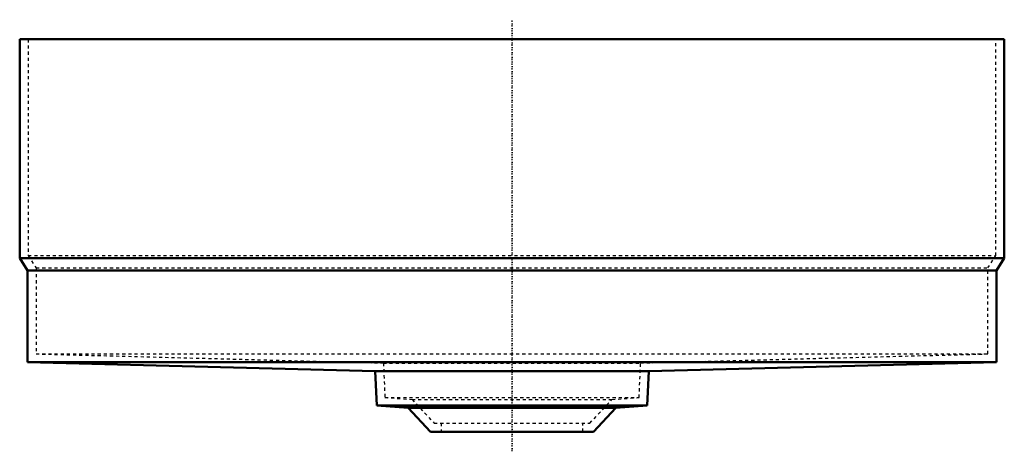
# Model space of a CAD drawing. Header units: millimetres. Extents: x -160 to 160, y -6 to 134.
import ezdxf

# ---------------------------------------------------------------- set-up
doc = ezdxf.new("R2010")
doc.units = ezdxf.units.MM
doc.linetypes.add('Center', pattern=[1.5, 0.45, -0.5, 0.05, -0.5])
doc.linetypes.add('Dashed', pattern=[2, 1, -1])
for name, color, linetype, lineweight in [('2d ConnectionPoints', 7, 'Continuous', 50), ('AM_0', 7, 'Continuous', 50), ('AM_7', 7, 'Center', 25), ('AM_9', 6, 'Dashed', 25)]:
    doc.layers.add(name, color=color, linetype=linetype, lineweight=lineweight)

msp = doc.modelspace()

# ---------------------------------------------------------------- linework, layer by layer
at = {"layer": '2d ConnectionPoints'}
msp.add_point((0, 0), dxfattribs=at)
msp.add_point((0, 0), dxfattribs=at)
at = {"layer": 'AM_0'}
for p, q in [((-160, 127.46), (160, 127.46)), ((-160, 127.46), (-160, 56.37)), ((160, 56.37), (160, 127.46)), ((-160, 56.37), (-157.42, 52.37)), ((-160, 56.37), (160, 56.37)), ((157.42, 52.37), (160, 56.37)), ((-157.42, 52.37), (-157.42, 22.58)), ((-157.42, 52.37), (157.42, 52.37)), ((157.42, 22.58), (157.42, 52.37)), ((-157.42, 22.58), (-44.43, 19.62)), ((-157.42, 22.58), (157.42, 22.58)), ((44.43, 19.62), (157.42, 22.58)), ((-44.43, 19.62), (-43.95, 8.51)), ((-44.43, 19.62), (44.43, 19.62)), ((43.95, 8.51), (44.43, 19.62)), ((-43.95, 8.51), (-33.77, 7.79)), ((-43.95, 8.51), (43.95, 8.51)), ((-33.77, 7.79), (-26.5, 0)), ((-33.77, 7.79), (33.77, 7.79)), ((26.5, 0), (33.77, 7.79)), ((33.77, 7.79), (43.95, 8.51)), ((-26.5, 0), (26.5, 0))]:
    msp.add_line(p, q, dxfattribs=at)
at = {"layer": 'AM_7'}
msp.add_line((0, -6.37), (0, 133.83), dxfattribs=at)
at = {"layer": 'AM_9'}
for p, q in [((-157.24, 127.46), (-157.24, 57.18)), ((157.24, 57.18), (157.24, 127.46)), ((-157.24, 57.18), (157.24, 57.18)), ((-157.24, 57.18), (-154.66, 53.18)), ((154.66, 53.18), (157.24, 57.18)), ((-154.66, 53.18), (-154.66, 25.27)), ((-154.66, 53.18), (154.66, 53.18)), ((154.66, 25.27), (154.66, 53.18)), ((-154.66, 25.27), (154.66, 25.27)), ((-154.66, 25.27), (-41.79, 22.31)), ((41.79, 22.31), (154.66, 25.27)), ((-41.79, 22.31), (-41.3, 11.09)), ((-41.79, 22.31), (41.79, 22.31)), ((41.3, 11.09), (41.79, 22.31)), ((-41.3, 11.09), (-32.49, 10.47)), ((-41.3, 11.09), (41.3, 11.09)), ((-32.49, 10.47), (-25.3, 2.76)), ((-32.49, 10.47), (32.49, 10.47)), ((25.3, 2.76), (32.49, 10.47)), ((32.49, 10.47), (41.3, 11.09)), ((-25.3, 2.76), (25.3, 2.76)), ((-23, 2.76), (-23, 0)), ((23, 0), (23, 2.76))]:
    msp.add_line(p, q, dxfattribs=at)

doc.saveas('drawing.dxf')
